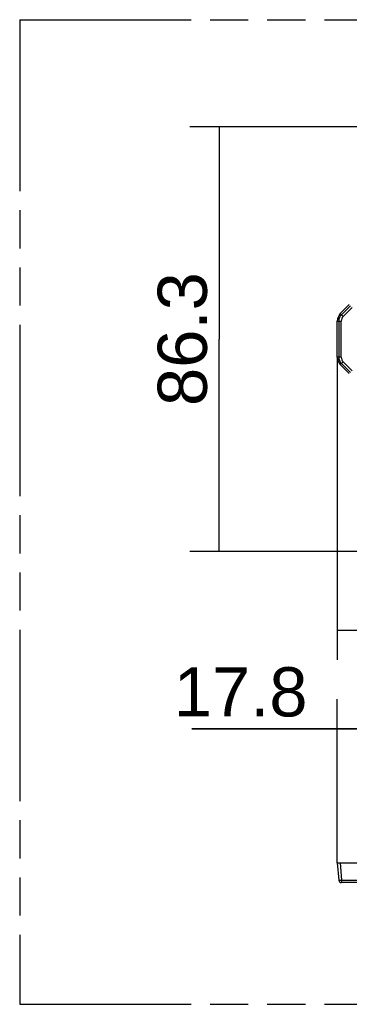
# Model space of a CAD drawing. Header units: millimetres. Extents: x 0 to 210, y 0 to 297.
# Tile 3 of 23: x 50 to 67, y 133 to 183. Entities that reach past the tile are written whole.
import ezdxf
from ezdxf.enums import TextEntityAlignment as Align

# ---------------------------------------------------------------- set-up
doc = ezdxf.new("R2010")
doc.units = ezdxf.units.MM
doc.header["$LTSCALE"] = 19.36
doc.linetypes.add('PHANTOM', pattern=[0.8, 0.45, -0.05, 0.1, -0.05, 0.1, -0.05])
doc.layers.get('0').update_dxf_attribs({"linetype": 'CONTINUOUS'})
doc.layers.add('DEFAULT_3', color=7, linetype='PHANTOM')
doc.layers.add('Z_DIM_2D', color=7, linetype='CONTINUOUS')
doc.styles.add('TEXTSTYLE_3', font='helveticaneueltw1g-ltcn.otf')
doc.dimstyles.new('DIMSTYLE_1', dxfattribs={"dimtxt": 2.5, "dimasz": 3.5, "dimexe": 1.5, "dimexo": 0, "dimtad": 1, "dimdec": 1, "dimlfac": 4, "dimdsep": 46, "dimtxsty": 'TEXTSTYLE_3', "dimcen": 0.09, "dimclrt": 5, "dimadec": 0, "dimazin": 0, "dimtp": 0.2, "dimtm": 0.2, "dimtfac": 1, "dimtdec": 1, "dimtofl": 0, "dimtmove": 0, "dimatfit": 3, "dimfxl": 0, "dimtolj": 1, "dimarcsym": 0})
doc.dimstyles.new('DIMSTYLE_2', dxfattribs={"dimtxt": 2.5, "dimasz": 3.5, "dimexe": 1.5, "dimexo": 0, "dimtad": 1, "dimdec": 1, "dimlfac": 4, "dimdsep": 46, "dimtxsty": 'TEXTSTYLE_3', "dimcen": 0.09, "dimclrt": 5, "dimadec": 0, "dimazin": 0, "dimtp": 0.3, "dimtm": 0.3, "dimtfac": 1, "dimtdec": 1, "dimtofl": 0, "dimtmove": 0, "dimatfit": 3, "dimfxl": 0, "dimtolj": 1, "dimarcsym": 0})

# ---------------------------------------------------------------- blocks, each defined once
blk = doc.blocks.new('*D1')
at = {"layer": 'Z_DIM_2D', "color": 2, "linetype": 'Continuous'}
for p, q in [((70.712, 143.191), (70.712, 148.173)), ((74.587, 143.191), (74.587, 148.173)), ((70.712, 146.673), (65.712, 146.673)), ((65.712, 146.673), (72.649, 146.673)), ((81.595, 146.673), (72.649, 146.673)), ((74.587, 146.673), (81.595, 146.673))]:
    blk.add_line(p, q, dxfattribs=at)
at = {"layer": 'Z_DIM_2D', "color": 5, "linetype": 'Continuous', "style": 'TEXTSTYLE_3'}
blk.add_text('15.5', height=2.5, dxfattribs=at).set_placement((75.718, 147.298))
blk = doc.blocks.new('_NONE')
blk = doc.blocks.new('*D2')
at = {"layer": 'Z_DIM_2D', "color": 2, "linetype": 'Continuous'}
for p, q in [((66.267, 139.863), (66.267, 148.173)), ((70.712, 143.273), (70.712, 148.173)), ((66.267, 146.673), (58.88, 146.673)), ((58.88, 146.673), (68.489, 146.673)), ((75.712, 146.673), (68.489, 146.673)), ((70.712, 146.673), (75.712, 146.673))]:
    blk.add_line(p, q, dxfattribs=at)
at = {"layer": 'Z_DIM_2D', "color": 5, "linetype": 'Continuous', "style": 'TEXTSTYLE_3'}
blk.add_text('17.8', height=2.5, dxfattribs=at).set_placement((64.757, 147.298), align=Align.RIGHT)
blk = doc.blocks.new('*D4')
at = {"layer": 'Z_DIM_2D', "color": 2, "linetype": 'Continuous'}
for p, q in [((71.006, 177.242), (58.767, 177.242)), ((60.267, 177.242), (60.267, 166.46)), ((60.267, 155.677), (60.267, 166.46)), ((71.006, 155.677), (58.767, 155.677))]:
    blk.add_line(p, q, dxfattribs=at)
at = {"layer": 'Z_DIM_2D', "color": 5, "linetype": 'Continuous', "style": 'TEXTSTYLE_3'}
blk.add_text('86.3', height=2.5, rotation=90, dxfattribs=at).set_placement((59.642, 166.46), align=Align.CENTER)
blk = doc.blocks.new('*D6')
at = {"layer": 'Z_DIM_2D', "color": 2, "linetype": 'Continuous'}
for p, q in [((66.267, 165.541), (66.267, 150.177)), ((91.082, 165.541), (91.082, 150.177)), ((66.267, 151.677), (78.674, 151.677)), ((91.082, 151.677), (78.674, 151.677))]:
    blk.add_line(p, q, dxfattribs=at)
at = {"layer": 'Z_DIM_2D', "color": 5, "linetype": 'Continuous', "style": 'TEXTSTYLE_3'}
blk.add_text('99.3', height=2.5, dxfattribs=at).set_placement((78.674, 152.302), align=Align.CENTER)

msp = doc.modelspace()

# ---------------------------------------------------------------- linework, layer by layer
at = {"color": 7, "linetype": 'Continuous'}
for p, q in [((66.423, 167.754), (66.88, 168.211)), ((66.267, 165.541), (66.267, 167.378)), ((66.88, 164.708), (66.423, 165.165)), ((66.267, 139.863), (66.344, 138.977)), ((66.267, 139.863), (91.082, 139.863)), ((90.88, 138.863), (66.469, 138.863))]:
    msp.add_line(p, q, dxfattribs=at)
at = {"color": 9, "linetype": 'Continuous'}
for p, q in [((66.477, 167.7), (66.935, 168.157)), ((67.023, 168.069), (66.565, 167.611)), ((66.423, 167.754), (66.565, 167.611)), ((66.267, 167.378), (66.469, 167.378)), ((66.344, 167.378), (66.344, 165.541)), ((66.469, 165.541), (66.469, 167.378)), ((66.469, 165.541), (66.267, 165.541)), ((66.565, 165.308), (66.423, 165.165)), ((66.935, 164.763), (66.477, 165.22)), ((66.565, 165.308), (67.023, 164.851)), ((66.423, 139.863), (66.477, 138.977)), ((66.344, 138.977), (91.004, 138.977))]:
    msp.add_line(p, q, dxfattribs=at)
at = {"color": 7, "linetype": 'Continuous'}
for centre, radius, start, end in [((66.799, 167.378), 0.532, 135, 180), ((66.799, 165.541), 0.532, 180, 225), ((66.469, 138.988), 0.125, 185, 270)]:
    msp.add_arc(centre, radius, start, end, dxfattribs=at)
at = {"color": 9, "linetype": 'Continuous'}
for centre, radius, start, end in [((66.799, 167.378), 0.455, 135, 180), ((66.799, 167.378), 0.33, 135, 180), ((66.799, 165.541), 0.455, 180, 225), ((66.799, 165.541), 0.33, 180, 225)]:
    msp.add_arc(centre, radius, start, end, dxfattribs=at)
for points, knots in [([(66.519, 138.882), (66.513, 138.887), (66.49, 138.914), (66.479, 138.95), (66.477, 138.977)], [0, 0, 0, 0, 0.228385, 1, 1, 1, 1]), ([(66.565, 138.863), (66.561, 138.863), (66.544, 138.865), (66.529, 138.873), (66.519, 138.882)], [0, 0, 0, 0, 0.240831, 1, 1, 1, 1])]:
    msp.add_open_spline(points, degree=3, knots=knots, dxfattribs=at)
at = {"layer": 'DEFAULT_3', "color": 91, "linetype": 'PHANTOM', "true_color": 0x80ff80}
for p, q in [((50.129, 182.68), (50.129, 132.68)), ((50.129, 182.68), (150.129, 182.68)), ((50.129, 132.68), (150.129, 132.68))]:
    msp.add_line(p, q, dxfattribs=at)

# ---------------------------------------------------------------- dimensions: what is measured, and where the dimension line sits
at = {"layer": 'Z_DIM_2D', "color": 2, "linetype": 'Continuous'}
for base, p1, p2, angle, dimstyle, picture, middle in [((60.267, 155.677), (71.006, 177.242), (71.006, 155.677), 270, 'DIMSTYLE_2', '*D4', (60.267, 166.46)), ((66.267, 151.677), (91.082, 165.541), (66.267, 165.541), 180, 'DIMSTYLE_2', '*D6', (78.67, 151.677)), ((66.267, 146.673), (70.712, 143.273), (66.267, 139.863), 180, 'DIMSTYLE_1', '*D2', (61.87, 146.673))]:
    dim = msp.add_linear_dim(base=base, p1=p1, p2=p2, angle=angle, dimstyle=dimstyle, override={"dimblk1": 'NONE', "dimblk2": 'NONE', "dimsah": 1}, dxfattribs=at)
    dim.commit()
    dim.dimension.update_dxf_attribs({"geometry": picture, "text_midpoint": middle, "dimtype": 160})
dim = msp.add_linear_dim(base=(74.587, 146.673), p1=(70.712, 143.191), p2=(74.587, 143.191), dimstyle='DIMSTYLE_1', override={"dimblk1": 'NONE', "dimblk2": 'NONE', "dimsah": 1}, dxfattribs=at)
dim.commit()
dim.dimension.update_dxf_attribs({"geometry": '*D1', "text_midpoint": (78.708, 146.673), "dimtype": 160})

doc.saveas('drawing.dxf')
